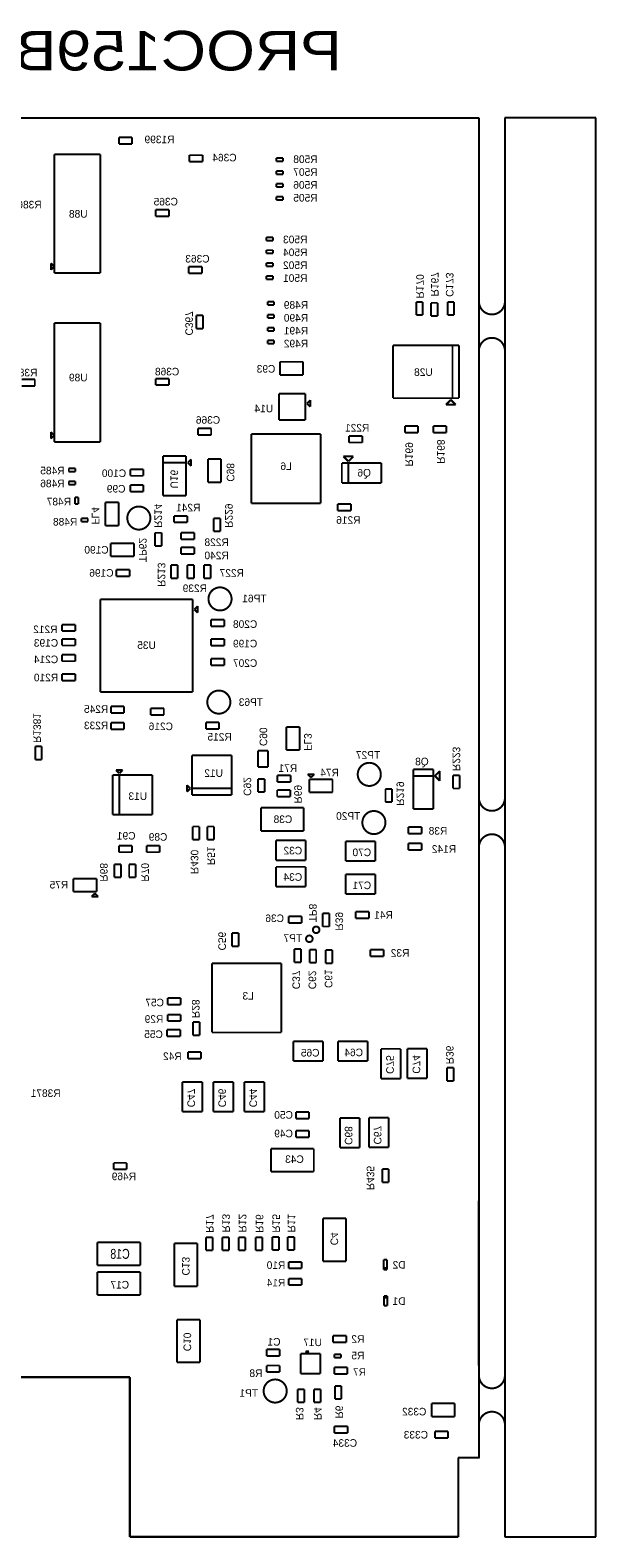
# Model space of a CAD drawing. Extents: x -12 to 112, y -6 to 110.
# Tile 4 of 4: x 68 to 112, y -6 to 110. Entities that reach past the tile are written whole.
import ezdxf
from ezdxf.enums import TextEntityAlignment as Align

# ---------------------------------------------------------------- set-up
doc = ezdxf.new("R2010")
doc.units = 0
for name, color, linetype in [('BG_OUTLINE', 1, 'CONTINUOUS'), ('PG_ASSEMBLY_BOTTOM', 4, 'CONTINUOUS'), ('RD_ASSEMBLY_BOTTOM', 5, 'CONTINUOUS')]:
    doc.layers.add(name, color=color, linetype=linetype)

msp = doc.modelspace()

# ---------------------------------------------------------------- linework, layer by layer
at = {"layer": 'BG_OUTLINE'}
for points in [[(-2.933192, 103.124), (102.826807, 103.124)], [(102.826807, 103.124), (102.826807, 0.00254)], [(104.826803, 103.124), (104.826803, -6.083305)], [(111.826789, 103.124), (104.826803, 103.124)], [(111.826789, -6.083305), (111.826789, 103.124)], [(75.953874, 6.1976), (59.436, 6.1976)], [(75.953874, -6.083305), (75.953874, 6.1976)], [(102.826807, 0.00254), (101.233986, 0.00254)], [(101.233986, 0.00254), (101.233986, -6.083305)], [(101.233986, -6.083305), (75.953874, -6.083305)], [(104.826803, -6.083305), (111.826789, -6.083305)]]:
    msp.add_lwpolyline(points, dxfattribs=at)
at = {"layer": 'BG_OUTLINE', "const_width": 0.1524}
for points in [[(102.826807, 89.001595), (102.826807, 90.541597)], [(104.826803, 90.541597), (104.826803, 89.001595)], [(102.826807, 85.201603), (102.826807, 83.661601)], [(104.826803, 83.661601), (104.826803, 85.201603)], [(102.826807, 50.796193), (102.826807, 52.336195)], [(104.826803, 52.336195), (104.826803, 50.796193)], [(102.826807, 46.9962), (102.826807, 45.456198)], [(104.826803, 45.456198), (104.826803, 46.9962)], [(102.796035, 7.097352), (102.796035, 19.797352)], [(102.826807, 6.347739), (102.826807, 7.887741)], [(104.826803, 7.887741), (104.826803, 6.347739)], [(59.436, 6.1976), (75.953874, 6.1976)], [(75.953874, 6.1976), (75.953874, -6.083305)], [(102.826807, 2.547747), (102.826807, 1.007745)], [(104.826803, 1.007745), (104.826803, 2.547747)], [(101.233986, -6.083305), (101.233986, 0.00254)], [(101.233986, 0.00254), (102.8954, 0.00254)], [(75.953874, -6.083305), (101.233986, -6.083305)]]:
    msp.add_lwpolyline(points, dxfattribs=at)
for points in [[(103.826805, 88.001597, -0.414214), (102.826807, 89.001595)], [(104.826803, 89.001595, -0.414214), (103.826805, 88.001597)], [(103.826805, 86.201601, 0.414214), (102.826807, 85.201603)], [(104.826803, 85.201603, 0.414214), (103.826805, 86.201601)], [(103.826805, 49.796195, -0.414214), (102.826807, 50.796193)], [(104.826803, 50.796193, -0.414214), (103.826805, 49.796195)], [(103.826805, 47.996198, 0.414214), (102.826807, 46.9962)], [(104.826803, 46.9962, 0.414214), (103.826805, 47.996198)], [(103.826805, 5.347741, -0.414214), (102.826807, 6.347739)], [(104.826803, 6.347739, -0.414214), (103.826805, 5.347741)], [(103.826805, 3.547745, 0.414214), (102.826807, 2.547747)], [(104.826803, 2.547747, 0.414214), (103.826805, 3.547745)]]:
    msp.add_lwpolyline(points, format="xyb", dxfattribs=at)
at = {"layer": 'PG_ASSEMBLY_BOTTOM', "const_width": 0.1524}
for points in [[(75.114404, 101.123242), (75.114404, 101.631242)], [(75.114404, 101.631242), (76.130404, 101.631242)], [(76.130404, 101.123242), (75.114404, 101.123242)], [(76.130404, 101.631242), (76.130404, 101.123242)], [(70.1294, 100.32492), (73.6854, 100.32492)], [(70.1294, 91.18092), (70.1294, 100.32492)], [(73.6854, 100.32492), (73.6854, 91.18092)], [(80.538099, 99.754461), (80.538099, 100.262461)], [(80.538099, 100.262461), (81.554099, 100.262461)], [(81.554099, 99.754461), (80.538099, 99.754461)], [(81.554099, 100.262461), (81.554099, 99.754461)], [(87.229401, 100.041456), (87.737401, 100.041456)], [(87.229401, 99.787456), (87.229401, 100.041456)], [(87.737401, 99.787456), (87.229401, 99.787456)], [(87.737401, 100.041456), (87.737401, 99.787456)], [(87.229401, 99.050856), (87.737401, 99.050856)], [(87.229401, 98.796856), (87.229401, 99.050856)], [(87.737401, 98.796856), (87.229401, 98.796856)], [(87.737401, 99.050856), (87.737401, 98.796856)], [(87.229401, 98.060256), (87.737401, 98.060256)], [(87.229401, 97.806256), (87.229401, 98.060256)], [(87.737401, 97.806256), (87.229401, 97.806256)], [(87.737401, 98.060256), (87.737401, 97.806256)], [(87.229401, 97.069656), (87.737401, 97.069656)], [(87.229401, 96.815656), (87.229401, 97.069656)], [(87.737401, 96.815656), (87.229401, 96.815656)], [(87.737401, 97.069656), (87.737401, 96.815656)], [(77.949102, 96.05772), (78.965102, 96.05772)], [(77.949102, 95.54972), (77.949102, 96.05772)], [(78.965102, 95.54972), (77.949102, 95.54972)], [(78.965102, 96.05772), (78.965102, 95.54972)], [(86.467401, 93.940884), (86.975401, 93.940884)], [(86.467401, 93.686884), (86.467401, 93.940884)], [(86.975401, 93.940884), (86.975401, 93.686884)], [(86.975401, 93.686884), (86.467401, 93.686884)], [(86.467401, 92.950284), (86.975401, 92.950284)], [(86.467401, 92.696284), (86.467401, 92.950284)], [(86.975401, 92.950284), (86.975401, 92.696284)], [(69.8754, 91.43492), (69.8754, 91.94292)], [(69.8754, 91.94292), (70.1294, 91.68892)], [(70.1294, 91.68892), (69.8754, 91.43492)], [(80.487299, 91.172259), (80.487299, 91.680259)], [(80.487299, 91.680259), (81.503299, 91.680259)], [(81.503299, 91.680259), (81.503299, 91.172259)], [(86.975401, 92.696284), (86.467401, 92.696284)], [(86.467401, 91.959684), (86.975401, 91.959684)], [(86.467401, 91.705684), (86.467401, 91.959684)], [(86.975401, 91.705684), (86.467401, 91.705684)], [(86.975401, 91.959684), (86.975401, 91.705684)], [(73.6854, 91.18092), (70.1294, 91.18092)], [(81.503299, 91.172259), (80.487299, 91.172259)], [(86.467401, 90.969084), (86.975401, 90.969084)], [(86.467401, 90.715084), (86.467401, 90.969084)], [(86.975401, 90.715084), (86.467401, 90.715084)], [(86.975401, 90.969084), (86.975401, 90.715084)], [(86.551303, 88.975438), (87.059303, 88.975438)], [(86.551303, 88.721438), (86.551303, 88.975438)], [(87.059303, 88.721438), (86.551303, 88.721438)], [(87.059303, 88.975438), (87.059303, 88.721438)], [(97.996936, 87.950002), (97.996936, 88.966002)], [(97.996936, 88.966002), (98.504936, 88.966002)], [(98.504936, 88.966002), (98.504936, 87.950002)], [(99.139936, 87.880002), (99.139936, 88.896002)], [(99.139936, 88.896002), (99.647936, 88.896002)], [(99.647936, 88.896002), (99.647936, 87.880002)], [(100.409934, 87.950002), (100.409934, 88.966002)], [(100.409934, 88.966002), (100.917934, 88.966002)], [(100.917934, 88.966002), (100.917934, 87.950002)], [(70.1294, 87.335538), (73.6854, 87.335538)], [(70.1294, 78.191538), (70.1294, 87.335538)], [(73.6854, 87.335538), (73.6854, 78.191538)], [(81.065827, 86.908165), (81.065827, 87.924165)], [(81.065827, 87.924165), (81.573827, 87.924165)], [(81.573827, 87.924165), (81.573827, 86.908165)], [(86.551303, 87.984838), (87.059303, 87.984838)], [(86.551303, 87.730838), (86.551303, 87.984838)], [(87.059303, 87.730838), (86.551303, 87.730838)], [(86.551303, 86.994238), (87.059303, 86.994238)], [(86.551303, 86.740238), (86.551303, 86.994238)], [(87.059303, 87.984838), (87.059303, 87.730838)], [(87.059303, 86.994238), (87.059303, 86.740238)], [(98.504936, 87.950002), (97.996936, 87.950002)], [(99.647936, 87.880002), (99.139936, 87.880002)], [(100.917934, 87.950002), (100.409934, 87.950002)], [(81.573827, 86.908165), (81.065827, 86.908165)], [(87.059303, 86.740238), (86.551303, 86.740238)], [(86.551303, 86.003638), (87.059303, 86.003638)], [(86.551303, 85.749638), (86.551303, 86.003638)], [(87.059303, 86.003638), (87.059303, 85.749638)], [(87.059303, 85.749638), (86.551303, 85.749638)], [(96.218939, 81.559121), (96.218939, 85.623121)], [(96.218939, 85.623121), (101.298939, 85.623121)], [(100.790939, 81.559121), (100.790939, 85.623121)], [(100.790939, 85.623121), (100.790939, 81.559121)], [(101.298939, 85.623121), (101.298939, 81.559121)], [(87.506066, 84.355529), (89.284066, 84.355529)], [(87.506066, 83.339529), (87.506066, 84.355529)], [(89.284066, 84.355529), (89.284066, 83.339529)], [(67.624444, 83.010299), (68.640444, 83.010299)], [(68.640444, 82.502299), (67.624444, 82.502299)], [(68.640444, 83.010299), (68.640444, 82.502299)], [(77.949102, 83.068338), (78.965102, 83.068338)], [(77.949102, 82.560338), (77.949102, 83.068338)], [(78.965102, 82.560338), (77.949102, 82.560338)], [(78.965102, 83.068338), (78.965102, 82.560338)], [(89.284066, 83.339529), (87.506066, 83.339529)], [(87.429066, 79.881092), (87.429066, 81.913092)], [(87.429066, 81.913092), (89.461066, 81.913092)], [(89.461066, 81.913092), (89.461066, 79.881092)], [(89.588066, 81.151092), (89.842066, 81.405092)], [(89.842066, 81.405092), (89.842066, 80.897092)], [(100.790939, 81.559121), (96.218939, 81.559121)], [(100.282939, 81.051121), (100.663939, 81.432121)], [(100.663939, 81.432121), (101.044939, 81.051121)], [(101.298939, 81.559121), (100.790939, 81.559121)], [(89.842066, 80.897092), (89.588066, 81.151092)], [(101.044939, 81.051121), (100.282939, 81.051121)], [(69.8754, 78.445538), (69.8754, 78.953538)], [(69.8754, 78.953538), (70.1294, 78.699538)], [(81.198499, 78.723388), (81.198499, 79.231388)], [(81.198499, 79.231388), (82.214499, 79.231388)], [(82.214499, 79.231388), (82.214499, 78.723388)], [(89.461066, 79.881092), (87.429066, 79.881092)], [(97.12594, 79.422064), (98.14194, 79.422064)], [(97.12594, 78.914064), (97.12594, 79.422064)], [(98.14194, 78.914064), (97.12594, 78.914064)], [(98.14194, 79.422064), (98.14194, 78.914064)], [(99.305935, 78.914064), (99.305935, 79.422064)], [(99.305935, 79.422064), (100.321936, 79.422064)], [(100.321936, 78.914064), (99.305935, 78.914064)], [(100.321936, 79.422064), (100.321936, 78.914064)], [(70.1294, 78.699538), (69.8754, 78.445538)], [(73.6854, 78.191538), (70.1294, 78.191538)], [(82.214499, 78.723388), (81.198499, 78.723388)], [(85.30844, 78.79842), (90.64244, 78.79842)], [(85.30844, 73.46442), (85.30844, 78.79842)], [(90.64244, 78.79842), (90.64244, 73.46442)], [(92.828709, 78.14609), (92.828709, 78.65409)], [(92.828709, 78.65409), (93.844709, 78.65409)], [(93.844709, 78.14609), (92.828709, 78.14609)], [(93.844709, 78.65409), (93.844709, 78.14609)], [(80.286504, 77.100359), (78.508504, 77.100359)], [(78.508504, 77.100359), (78.508504, 74.052359)], [(78.508504, 76.592359), (80.286504, 76.592359)], [(80.286504, 76.592359), (78.508504, 76.592359)], [(80.286504, 76.592359), (80.286504, 77.100359)], [(80.286504, 74.052359), (80.286504, 76.592359)], [(80.667504, 76.846359), (80.413504, 76.592359)], [(80.413504, 76.592359), (80.667504, 76.338359)], [(80.667504, 76.338359), (80.667504, 76.846359)], [(81.958277, 75.091359), (81.958277, 76.869359)], [(81.958277, 76.869359), (82.974277, 76.869359)], [(82.974277, 76.869359), (82.974277, 75.091359)], [(92.272709, 75.039215), (92.272709, 76.563215)], [(92.272709, 76.563215), (95.320709, 76.563215)], [(92.780709, 76.690215), (92.399709, 77.071215)], [(92.399709, 77.071215), (93.161709, 77.071215)], [(93.161709, 77.071215), (92.780709, 76.690215)], [(92.780709, 75.039215), (92.780709, 76.563215)], [(92.780709, 76.563215), (92.780709, 75.039215)], [(95.320709, 76.563215), (95.320709, 75.039215)], [(71.257213, 75.895962), (71.257213, 76.149962)], [(71.257213, 76.149962), (71.765213, 76.149962)], [(71.765213, 75.895962), (71.257213, 75.895962)], [(71.765213, 76.149962), (71.765213, 75.895962)], [(75.98078, 75.581505), (75.98078, 76.089505)], [(75.98078, 76.089505), (76.99678, 76.089505)], [(76.99678, 75.581505), (75.98078, 75.581505)], [(76.99678, 76.089505), (76.99678, 75.581505)], [(71.257213, 74.905362), (71.257213, 75.159362)], [(71.257213, 75.159362), (71.765213, 75.159362)], [(71.765213, 74.905362), (71.257213, 74.905362)], [(71.765213, 75.159362), (71.765213, 74.905362)], [(75.98078, 74.372465), (75.98078, 74.880465)], [(75.98078, 74.880465), (76.99678, 74.880465)], [(76.99678, 74.372465), (75.98078, 74.372465)], [(76.99678, 74.880465), (76.99678, 74.372465)], [(82.974277, 75.091359), (81.958277, 75.091359)], [(92.780709, 75.039215), (92.272709, 75.039215)], [(95.320709, 75.039215), (92.780709, 75.039215)], [(71.726151, 73.420933), (71.726151, 73.928933)], [(71.726151, 73.928933), (71.980151, 73.928933)], [(71.980151, 73.420933), (71.726151, 73.420933)], [(71.980151, 73.928933), (71.980151, 73.420933)], [(74.066507, 71.755), (74.066507, 73.533)], [(74.066507, 73.533), (75.082507, 73.533)], [(75.082507, 73.533), (75.082507, 71.755)], [(78.508504, 74.052359), (80.286504, 74.052359)], [(90.64244, 73.46442), (85.30844, 73.46442)], [(91.956537, 72.898), (91.956537, 73.406)], [(91.956537, 73.406), (92.972537, 73.406)], [(92.972537, 73.406), (92.972537, 72.898)], [(72.212253, 72.311006), (72.720253, 72.311006)], [(72.212253, 72.057006), (72.212253, 72.311006)], [(72.720253, 72.057006), (72.212253, 72.057006)], [(72.720253, 72.311006), (72.720253, 72.057006)], [(79.356999, 72.498809), (80.372999, 72.498809)], [(79.356999, 71.990809), (79.356999, 72.498809)], [(80.372999, 71.990809), (79.356999, 71.990809)], [(80.372999, 72.498809), (80.372999, 71.990809)], [(82.40268, 71.297168), (82.40268, 72.313168)], [(82.40268, 72.313168), (82.91068, 72.313168)], [(82.91068, 72.313168), (82.91068, 71.297168)], [(92.972537, 72.898), (91.956537, 72.898)], [(75.082507, 71.755), (74.066507, 71.755)], [(77.883609, 70.177757), (77.883609, 71.193757)], [(77.883609, 71.193757), (78.391609, 71.193757)], [(78.391609, 71.193757), (78.391609, 70.177757)], [(79.901001, 70.7009), (79.901001, 71.2089)], [(79.901001, 71.2089), (80.917001, 71.2089)], [(80.917001, 71.2089), (80.917001, 70.7009)], [(82.91068, 71.297168), (82.40268, 71.297168)], [(74.485505, 70.396608), (76.263505, 70.396608)], [(74.485505, 69.380608), (74.485505, 70.396608)], [(76.263505, 70.396608), (76.263505, 69.380608)], [(78.391609, 70.177757), (77.883609, 70.177757)], [(80.917001, 70.7009), (79.901001, 70.7009)], [(79.901001, 70.072255), (80.917001, 70.072255)], [(79.901001, 69.564255), (79.901001, 70.072255)], [(80.917001, 69.564255), (79.901001, 69.564255)], [(80.917001, 70.072255), (80.917001, 69.564255)], [(76.263505, 69.380608), (74.485505, 69.380608)], [(79.121, 67.691), (79.121, 68.707)], [(79.121, 68.707), (79.629, 68.707)], [(79.629, 68.707), (79.629, 67.691)], [(80.391, 67.691), (80.391, 68.707)], [(80.391, 68.707), (80.899, 68.707)], [(80.899, 68.707), (80.899, 67.691)], [(81.661, 67.691), (81.661, 68.707)], [(81.661, 68.707), (82.169, 68.707)], [(82.169, 68.707), (82.169, 67.691)], [(74.917808, 68.364095), (75.933808, 68.364095)], [(74.917808, 67.856095), (74.917808, 68.364095)], [(75.933808, 67.856095), (74.917808, 67.856095)], [(75.933808, 68.364095), (75.933808, 67.856095)], [(79.629, 67.691), (79.121, 67.691)], [(80.899, 67.691), (80.391, 67.691)], [(82.169, 67.691), (81.661, 67.691)], [(73.6854, 58.9534), (73.6854, 66.0654)], [(73.6854, 66.0654), (80.7974, 66.0654)], [(80.7974, 66.0654), (80.7974, 58.9534)], [(80.9244, 65.3034), (81.1784, 65.5574)], [(81.1784, 65.0494), (80.9244, 65.3034)], [(81.1784, 65.5574), (81.1784, 65.0494)], [(70.739, 64.135), (71.755, 64.135)], [(70.739, 63.627), (70.739, 64.135)], [(71.755, 64.135), (71.755, 63.627)], [(82.206592, 64.513414), (83.222592, 64.513414)], [(82.206592, 64.005414), (82.206592, 64.513414)], [(83.222592, 64.005414), (82.206592, 64.005414)], [(83.222592, 64.513414), (83.222592, 64.005414)], [(71.755, 63.627), (70.739, 63.627)], [(70.739, 62.522105), (70.739, 63.030105)], [(70.739, 63.030105), (71.755, 63.030105)], [(71.755, 63.030105), (71.755, 62.522105)], [(82.206592, 63.013417), (83.222592, 63.013417)], [(82.206592, 62.505417), (82.206592, 63.013417)], [(83.222592, 63.013417), (83.222592, 62.505417)], [(71.755, 62.522105), (70.739, 62.522105)], [(70.739, 61.3156), (70.739, 61.8236)], [(70.739, 61.8236), (71.755, 61.8236)], [(71.755, 61.8236), (71.755, 61.3156)], [(83.222592, 62.505417), (82.206592, 62.505417)], [(82.206592, 61.51342), (83.222592, 61.51342)], [(82.206592, 61.00542), (82.206592, 61.51342)], [(83.222592, 61.51342), (83.222592, 61.00542)], [(71.755, 61.3156), (70.739, 61.3156)], [(70.739, 60.325), (71.755, 60.325)], [(70.739, 59.817), (70.739, 60.325)], [(71.755, 60.325), (71.755, 59.817)], [(83.222592, 61.00542), (82.206592, 61.00542)], [(71.755, 59.817), (70.739, 59.817)], [(80.7974, 58.9534), (73.6854, 58.9534)], [(74.493404, 57.334803), (74.493404, 57.842803)], [(74.493404, 57.842803), (75.509404, 57.842803)], [(75.509404, 57.334803), (74.493404, 57.334803)], [(75.509404, 57.842803), (75.509404, 57.334803)], [(77.554966, 57.689755), (78.570966, 57.689755)], [(77.554966, 57.181755), (77.554966, 57.689755)], [(78.570966, 57.181755), (77.554966, 57.181755)], [(78.570966, 57.689755), (78.570966, 57.181755)], [(74.493404, 56.080596), (74.493404, 56.588597)], [(74.493404, 56.588597), (75.509404, 56.588597)], [(75.509404, 56.080596), (74.493404, 56.080596)], [(75.509404, 56.588597), (75.509404, 56.080596)], [(81.806001, 56.101391), (81.806001, 56.609391)], [(81.806001, 56.609391), (82.822001, 56.609391)], [(82.822001, 56.101391), (81.806001, 56.101391)], [(82.822001, 56.609391), (82.822001, 56.101391)], [(88.003791, 54.476696), (88.003791, 56.254696)], [(88.003791, 56.254696), (89.019791, 56.254696)], [(89.019791, 56.254696), (89.019791, 54.476696)], [(68.6689, 53.746621), (68.6689, 54.762621)], [(68.6689, 54.762621), (69.1769, 54.762621)], [(69.1769, 54.762621), (69.1769, 53.746621)], [(89.019791, 54.476696), (88.003791, 54.476696)], [(69.1769, 53.746621), (68.6689, 53.746621)], [(80.734019, 51.522686), (80.734019, 54.062686)], [(80.734019, 54.062686), (83.782019, 54.062686)], [(83.782019, 54.062686), (83.782019, 51.014686)], [(85.8266, 53.1622), (85.8266, 54.4322)], [(85.8266, 54.4322), (86.5886, 54.4322)], [(86.5886, 54.4322), (86.5886, 53.1622)], [(74.636686, 49.511389), (74.636686, 52.559389)], [(74.636686, 52.559389), (75.144686, 52.559389)], [(74.890686, 52.940389), (75.398686, 52.940389)], [(75.144686, 52.686389), (74.890686, 52.940389)], [(75.398686, 52.940389), (75.144686, 52.686389)], [(75.144686, 49.511389), (75.144686, 52.559389)], [(75.144686, 52.559389), (77.684686, 52.559389)], [(75.144686, 52.559389), (75.144686, 49.511389)], [(77.684686, 52.559389), (77.684686, 49.511389)], [(85.819391, 51.237396), (85.819391, 52.253396)], [(85.819391, 52.253396), (86.327391, 52.253396)], [(86.5886, 53.1622), (85.8266, 53.1622)], [(86.327391, 52.253396), (86.327391, 51.237396)], [(87.315992, 52.533555), (88.331992, 52.533555)], [(87.315992, 52.025555), (87.315992, 52.533555)], [(88.331992, 52.533555), (88.331992, 52.025555)], [(89.649826, 52.613603), (90.157826, 52.613603)], [(89.903826, 52.359603), (89.649826, 52.613603)], [(89.776826, 52.232603), (89.776826, 51.216603)], [(91.554826, 52.232603), (89.776826, 52.232603)], [(90.157826, 52.613603), (89.903826, 52.359603)], [(91.554826, 51.216603), (91.554826, 52.232603)], [(97.783566, 52.486469), (97.783566, 52.994469)], [(97.783566, 52.994469), (99.307566, 52.994469)], [(97.783566, 49.946469), (97.783566, 52.486469)], [(97.783566, 52.486469), (99.307566, 52.486469)], [(99.307566, 52.486469), (97.783566, 52.486469)], [(99.307566, 52.994469), (99.307566, 49.946469)], [(99.434569, 52.486469), (99.815569, 52.867469)], [(99.815569, 52.105469), (99.434569, 52.486469)], [(99.815569, 52.867469), (99.815569, 52.105469)], [(100.835356, 51.515777), (100.835356, 52.531777)], [(100.835356, 52.531777), (101.343356, 52.531777)], [(101.343356, 52.531777), (101.343356, 51.515777)], [(80.353019, 51.268686), (80.353019, 51.776686)], [(80.353019, 51.776686), (80.607019, 51.522686)], [(80.607019, 51.522686), (80.353019, 51.268686)], [(83.782019, 51.522686), (80.734019, 51.522686)], [(80.734019, 51.014686), (80.734019, 51.522686)], [(80.734019, 51.522686), (83.782019, 51.522686)], [(83.782019, 51.014686), (80.734019, 51.014686)], [(86.327391, 51.237396), (85.819391, 51.237396)], [(87.294789, 51.390555), (88.310789, 51.390555)], [(87.294789, 50.882555), (87.294789, 51.390555)], [(88.331992, 52.025555), (87.315992, 52.025555)], [(88.310789, 51.390555), (88.310789, 50.882555)], [(89.776826, 51.216603), (91.554826, 51.216603)], [(95.633642, 50.465223), (95.633642, 51.481223)], [(95.633642, 51.481223), (96.141644, 51.48122)], [(96.141644, 51.48122), (96.141644, 50.465225)], [(101.343356, 51.515777), (100.835356, 51.515777)], [(86.042942, 48.253645), (86.042942, 50.031645)], [(86.042942, 50.031645), (89.344942, 50.031645)], [(88.310789, 50.882555), (87.294789, 50.882555)], [(89.344942, 50.031645), (89.344942, 48.253645)], [(96.141644, 50.465225), (95.633642, 50.465223)], [(99.307566, 49.946469), (97.783566, 49.946469)], [(77.684686, 49.511389), (74.636686, 49.511389)], [(80.79994, 47.5742), (80.79994, 48.5902)], [(80.79994, 48.5902), (81.30794, 48.5902)], [(81.30794, 47.5742), (80.79994, 47.5742)], [(81.30794, 48.5902), (81.30794, 47.5742)], [(81.92008, 47.5742), (81.92008, 48.5902)], [(81.92008, 48.5902), (82.42808, 48.5902)], [(82.42808, 47.5742), (81.92008, 47.5742)], [(82.42808, 48.5902), (82.42808, 47.5742)], [(89.344942, 48.253645), (86.042942, 48.253645)], [(87.197687, 45.993055), (87.197687, 47.517055)], [(87.197687, 47.517055), (89.483687, 47.517055)], [(89.483687, 47.517055), (89.483687, 45.993055)], [(97.398802, 48.049175), (97.398802, 48.557175)], [(97.398802, 48.557175), (98.414802, 48.557175)], [(98.414802, 48.049175), (97.398802, 48.049175)], [(98.414802, 48.557175), (98.414802, 48.049175)], [(75.113396, 47.123355), (76.129396, 47.123355)], [(75.113396, 46.615355), (75.113396, 47.123355)], [(76.129396, 46.615355), (75.113396, 46.615355)], [(76.129396, 47.123355), (76.129396, 46.615355)], [(77.244197, 46.615355), (77.244197, 47.123355)], [(77.244197, 47.123355), (78.260197, 47.123355)], [(78.260197, 46.615355), (77.244197, 46.615355)], [(78.260197, 47.123355), (78.260197, 46.615355)], [(92.572296, 45.928691), (92.572296, 47.452691)], [(92.572296, 47.452691), (94.858296, 47.452691)], [(94.858296, 47.452691), (94.858296, 45.928691)], [(97.398802, 46.779175), (97.398802, 47.287175)], [(97.398802, 47.287175), (98.414802, 47.287175)], [(98.414802, 46.779175), (97.398802, 46.779175)], [(98.414802, 47.287175), (98.414802, 46.779175)], [(74.758555, 44.668813), (74.758555, 45.684813)], [(74.758555, 45.684813), (75.266555, 45.684813)], [(75.266555, 45.684813), (75.266555, 44.668813)], [(75.901555, 44.668813), (75.901555, 45.684813)], [(75.901555, 45.684813), (76.409555, 45.684813)], [(76.409555, 45.684813), (76.409555, 44.668813)], [(89.483687, 45.993055), (87.197687, 45.993055)], [(87.197687, 43.961909), (87.197687, 45.485909)], [(87.197687, 45.485909), (89.483687, 45.485909)], [(89.483687, 45.485909), (89.483687, 43.961909)], [(94.858296, 45.928691), (92.572296, 45.928691)], [(73.39269, 44.58462), (71.61469, 44.58462)], [(71.61469, 44.58462), (71.61469, 43.56862)], [(73.39269, 43.56862), (73.39269, 44.58462)], [(75.266555, 44.668813), (74.758555, 44.668813)], [(76.409555, 44.668813), (75.901555, 44.668813)], [(92.572296, 43.388691), (92.572296, 44.912691)], [(92.572296, 44.912691), (94.858296, 44.912691)], [(94.858296, 44.912691), (94.858296, 43.388691)], [(71.61469, 43.56862), (73.39269, 43.56862)], [(73.01169, 43.18762), (73.26569, 43.44162)], [(73.51969, 43.18762), (73.01169, 43.18762)], [(73.26569, 43.44162), (73.51969, 43.18762)], [(89.483687, 43.961909), (87.197687, 43.961909)], [(94.858296, 43.388691), (92.572296, 43.388691)], [(90.805, 40.894), (90.805, 41.91)], [(90.805, 41.91), (91.313, 41.91)], [(91.313, 41.91), (91.313, 40.894)], [(93.345, 41.529), (93.345, 42.037)], [(93.345, 42.037), (94.361, 42.037)], [(94.361, 42.037), (94.361, 41.529)], [(88.168183, 41.167045), (88.168183, 41.675045)], [(88.168183, 41.675045), (89.184183, 41.675045)], [(89.184183, 41.167045), (88.168183, 41.167045)], [(89.184183, 41.675045), (89.184183, 41.167045)], [(91.313, 40.894), (90.805, 40.894)], [(94.361, 41.529), (93.345, 41.529)], [(83.82, 39.37), (83.82, 40.386)], [(83.82, 40.386), (84.328, 40.386)], [(84.328, 40.386), (84.328, 39.37)], [(84.328, 39.37), (83.82, 39.37)], [(88.626955, 38.140785), (88.626955, 39.156785)], [(88.626955, 39.156785), (89.134955, 39.156785)], [(89.134955, 39.156785), (89.134955, 38.140785)], [(89.789, 38.1), (89.789, 39.116)], [(89.789, 39.116), (90.297, 39.116)], [(90.297, 39.116), (90.297, 38.1)], [(91.036323, 38.064402), (91.036323, 39.080402)], [(91.036323, 39.080402), (91.544323, 39.080402)], [(91.544323, 39.080402), (91.544323, 38.064402)], [(94.477802, 38.600375), (94.477802, 39.108375)], [(94.477802, 39.108375), (95.493802, 39.108375)], [(95.493802, 38.600375), (94.477802, 38.600375)], [(95.493802, 39.108375), (95.493802, 38.600375)], [(82.280577, 32.736196), (82.280577, 38.070196)], [(82.280577, 38.070196), (87.614577, 38.070196)], [(87.614577, 38.070196), (87.614577, 32.736196)], [(89.134955, 38.140785), (88.626955, 38.140785)], [(90.297, 38.1), (89.789, 38.1)], [(91.544323, 38.064402), (91.036323, 38.064402)], [(78.85938, 35.38728), (79.87538, 35.38728)], [(78.85938, 34.87928), (78.85938, 35.38728)], [(79.87538, 34.87928), (78.85938, 34.87928)], [(79.87538, 35.38728), (79.87538, 34.87928)], [(78.85938, 33.60928), (78.85938, 34.11728)], [(78.85938, 34.11728), (79.87538, 34.11728)], [(79.87538, 33.60928), (78.85938, 33.60928)], [(79.87538, 34.11728), (79.87538, 33.60928)], [(78.823782, 32.438157), (78.823782, 32.946157)], [(78.823782, 32.946157), (79.839782, 32.946157)], [(79.839782, 32.438157), (78.823782, 32.438157)], [(79.839782, 32.946157), (79.839782, 32.438157)], [(80.815175, 32.522198), (80.815175, 33.538198)], [(80.815175, 33.538198), (81.323175, 33.538198)], [(81.323175, 32.522198), (80.815175, 32.522198)], [(81.323175, 33.538198), (81.323175, 32.522198)], [(87.614577, 32.736196), (82.280577, 32.736196)], [(88.543303, 30.537145), (88.543303, 32.061145)], [(88.543303, 32.061145), (90.829303, 32.061145)], [(90.829303, 32.061145), (90.829303, 30.537145)], [(91.965511, 32.061145), (94.251511, 32.061145)], [(91.965511, 30.537145), (91.965511, 32.061145)], [(94.251511, 32.061145), (94.251511, 30.537145)], [(95.280891, 29.192256), (95.280891, 31.478256)], [(95.280891, 31.478256), (96.804891, 31.478256)], [(96.804891, 31.478256), (96.804891, 29.192256)], [(97.312891, 29.211138), (97.312891, 31.497138)], [(97.312891, 31.497138), (98.836891, 31.497138)], [(98.836891, 31.497138), (98.836891, 29.211138)], [(80.42656, 30.72384), (80.42656, 31.23184)], [(80.42656, 31.23184), (81.44256, 31.23184)], [(81.44256, 30.72384), (80.42656, 30.72384)], [(81.44256, 31.23184), (81.44256, 30.72384)], [(90.829303, 30.537145), (88.543303, 30.537145)], [(94.251511, 30.537145), (91.965511, 30.537145)], [(80.001105, 26.650828), (80.001105, 28.936828)], [(80.001105, 28.936828), (81.525105, 28.936828)], [(81.525105, 28.936828), (81.525105, 26.650828)], [(82.388705, 26.650828), (82.388705, 28.936828)], [(82.388705, 28.936828), (83.912705, 28.936828)], [(83.912705, 28.936828), (83.912705, 26.650828)], [(84.776305, 26.650828), (84.776305, 28.936828)], [(84.776305, 28.936828), (86.300305, 28.936828)], [(86.300305, 28.936828), (86.300305, 26.650828)], [(96.804891, 29.192256), (95.280891, 29.192256)], [(98.836891, 29.211138), (97.312891, 29.211138)], [(100.37826, 29.0068), (100.37826, 30.0228)], [(100.37826, 30.0228), (100.88626, 30.0228)], [(100.88626, 29.0068), (100.37826, 29.0068)], [(100.88626, 30.0228), (100.88626, 29.0068)], [(81.525105, 26.650828), (80.001105, 26.650828)], [(83.912705, 26.650828), (82.388705, 26.650828)], [(86.300305, 26.650828), (84.776305, 26.650828)], [(88.733754, 26.611991), (89.749754, 26.611991)], [(88.733754, 26.103991), (88.733754, 26.611991)], [(89.749754, 26.103991), (88.733754, 26.103991)], [(89.749754, 26.611991), (89.749754, 26.103991)], [(92.120309, 23.861893), (92.120309, 26.147893)], [(92.120309, 26.147893), (93.644309, 26.147893)], [(93.644309, 26.147893), (93.644309, 23.861893)], [(94.354655, 23.89249), (94.354655, 26.17849)], [(94.354655, 26.17849), (95.878655, 26.17849)], [(95.878655, 26.17849), (95.878655, 23.89249)], [(88.733754, 25.177755), (89.749754, 25.177755)], [(88.733754, 24.669755), (88.733754, 25.177755)], [(89.749754, 24.669755), (88.733754, 24.669755)], [(89.749754, 25.177755), (89.749754, 24.669755)], [(86.814436, 23.806155), (90.116436, 23.806155)], [(86.814436, 22.028155), (86.814436, 23.806155)], [(90.116436, 23.806155), (90.116436, 22.028155)], [(93.644309, 23.861893), (92.120309, 23.861893)], [(95.878655, 23.89249), (94.354655, 23.89249)], [(74.7014, 22.703612), (75.7174, 22.703612)], [(74.7014, 22.195612), (74.7014, 22.703612)], [(75.7174, 22.195612), (74.7014, 22.195612)], [(75.7174, 22.703612), (75.7174, 22.195612)], [(90.116436, 22.028155), (86.814436, 22.028155)], [(95.380302, 21.204969), (95.380302, 22.220969)], [(95.380302, 22.220969), (95.888302, 22.220969)], [(95.888302, 22.220969), (95.888302, 21.204969)], [(95.888302, 21.204969), (95.380302, 21.204969)], [(90.823191, 15.123099), (90.823191, 18.425099)], [(90.823191, 18.425099), (92.601191, 18.425099)], [(92.601191, 18.425099), (92.601191, 15.123099)], [(73.4568, 16.5862), (76.7588, 16.5862)], [(73.4568, 14.8082), (73.4568, 16.5862)], [(76.7588, 16.5862), (76.7588, 14.8082)], [(79.375, 13.208), (79.375, 16.51)], [(79.375, 16.51), (81.153, 16.51)], [(81.153, 16.51), (81.153, 13.208)], [(81.8134, 15.964759), (81.8134, 16.980759)], [(81.8134, 16.980759), (82.3214, 16.980759)], [(82.3214, 16.980759), (82.3214, 15.964759)], [(83.072417, 15.964759), (83.072417, 16.980759)], [(83.072417, 16.980759), (83.580417, 16.980759)], [(83.580417, 16.980759), (83.580417, 15.964759)], [(84.342417, 15.964759), (84.342417, 16.980759)], [(84.342417, 16.980759), (84.850417, 16.980759)], [(84.850417, 16.980759), (84.850417, 15.964759)], [(85.6488, 15.964759), (85.6488, 16.980759)], [(85.6488, 16.980759), (86.1568, 16.980759)], [(86.1568, 16.980759), (86.1568, 15.964759)], [(86.926009, 15.983379), (86.926009, 16.999379)], [(86.926009, 16.999379), (87.434009, 16.999379)], [(87.434009, 16.999379), (87.434009, 15.983379)], [(88.105391, 15.983379), (88.105391, 16.999379)], [(88.105391, 16.999379), (88.613391, 16.999379)], [(88.613391, 16.999379), (88.613391, 15.983379)], [(82.3214, 15.964759), (81.8134, 15.964759)], [(83.580417, 15.964759), (83.072417, 15.964759)], [(84.850417, 15.964759), (84.342417, 15.964759)], [(86.1568, 15.964759), (85.6488, 15.964759)], [(87.434009, 15.983379), (86.926009, 15.983379)], [(88.613391, 15.983379), (88.105391, 15.983379)], [(88.170179, 14.572391), (88.170179, 15.080391)], [(88.170179, 15.080391), (89.186179, 15.080391)], [(89.186179, 15.080391), (89.186179, 14.572391)], [(92.601191, 15.123099), (90.823191, 15.123099)], [(95.504, 14.478), (95.504, 15.24)], [(95.504, 15.24), (95.758, 15.24)], [(95.758, 15.24), (95.758, 14.605)], [(76.7588, 14.8082), (73.4568, 14.8082)], [(73.4568, 14.3002), (76.7588, 14.3002)], [(73.4568, 12.5222), (73.4568, 14.3002)], [(76.7588, 14.3002), (76.7588, 12.5222)], [(89.186179, 14.572391), (88.170179, 14.572391)], [(95.504, 14.605), (95.758, 14.605)], [(95.758, 14.605), (95.504, 14.605)], [(95.758, 14.478), (95.504, 14.478)], [(95.758, 14.605), (95.758, 14.478)], [(81.153, 13.208), (79.375, 13.208)], [(88.170179, 13.799409), (89.186179, 13.799409)], [(88.170179, 13.291409), (88.170179, 13.799409)], [(89.186179, 13.291409), (88.170179, 13.291409)], [(89.186179, 13.799409), (89.186179, 13.291409)], [(76.7588, 12.5222), (73.4568, 12.5222)], [(95.52432, 12.33424), (95.52432, 12.46124)], [(95.52432, 12.46124), (95.77832, 12.46124)], [(95.77832, 12.33424), (95.52432, 12.33424)], [(95.52432, 11.69924), (95.52432, 12.33424)], [(95.52432, 12.33424), (95.77832, 12.33424)], [(95.77832, 11.69924), (95.52432, 11.69924)], [(95.77832, 12.46124), (95.77832, 11.69924)], [(79.5782, 7.3406), (79.5782, 10.6426)], [(79.5782, 10.6426), (81.3562, 10.6426)], [(81.3562, 10.6426), (81.3562, 7.3406)], [(91.592987, 8.882791), (91.592987, 9.390791)], [(91.592987, 9.390791), (92.608987, 9.390791)], [(92.608987, 9.390791), (92.608987, 8.882791)], [(86.481181, 7.841391), (86.481181, 8.349391)], [(86.481181, 8.349391), (87.497181, 8.349391)], [(87.497181, 8.349391), (87.497181, 7.841391)], [(89.482287, 8.195757), (89.736287, 8.195757)], [(89.609287, 8.068757), (89.482287, 8.195757)], [(89.736287, 8.195757), (89.609287, 8.068757)], [(92.608987, 8.882791), (91.592987, 8.882791)], [(81.3562, 7.3406), (79.5782, 7.3406)], [(87.497181, 7.841391), (86.481181, 7.841391)], [(86.481181, 6.596791), (86.481181, 7.104791)], [(86.481181, 7.104791), (87.497181, 7.104791)], [(87.497181, 7.104791), (87.497181, 6.596791)], [(89.101287, 6.481257), (89.101287, 8.005257)], [(89.101287, 8.005257), (90.625287, 8.005257)], [(90.625287, 8.005257), (90.625287, 6.481257)], [(91.689217, 6.966809), (92.705217, 6.966809)], [(91.689217, 6.458809), (91.689217, 6.966809)], [(91.706794, 7.957409), (92.214794, 7.957409)], [(91.706794, 7.703409), (91.706794, 7.957409)], [(92.214794, 7.703409), (91.706794, 7.703409)], [(92.214794, 7.957409), (92.214794, 7.703409)], [(92.705217, 6.966809), (92.705217, 6.458809)], [(87.497181, 6.596791), (86.481181, 6.596791)], [(90.625287, 6.481257), (89.101287, 6.481257)], [(92.705217, 6.458809), (91.689217, 6.458809)], [(88.867391, 4.263779), (88.867391, 5.279779)], [(88.867391, 5.279779), (89.375391, 5.279779)], [(89.375391, 5.279779), (89.375391, 4.263779)], [(90.137391, 4.263779), (90.137391, 5.279779)], [(90.137391, 5.279779), (90.645391, 5.279779)], [(90.645391, 5.279779), (90.645391, 4.263779)], [(91.737591, 4.517779), (91.737591, 5.533779)], [(91.737591, 5.533779), (92.245591, 5.533779)], [(92.245591, 5.533779), (92.245591, 4.517779)], [(89.375391, 4.263779), (88.867391, 4.263779)], [(90.645391, 4.263779), (90.137391, 4.263779)], [(92.245591, 4.517779), (91.737591, 4.517779)], [(99.187, 4.191), (100.965, 4.191)], [(99.187, 3.175), (99.187, 4.191)], [(100.965, 4.191), (100.965, 3.175)], [(91.694, 2.413), (92.71, 2.413)], [(91.694, 1.905), (91.694, 2.413)], [(92.71, 2.413), (92.71, 1.905)], [(100.965, 3.175), (99.187, 3.175)], [(92.71, 1.905), (91.694, 1.905)], [(99.441, 2.032), (100.457, 2.032)], [(99.441, 1.524), (99.441, 2.032)], [(100.457, 1.524), (99.441, 1.524)], [(100.457, 2.032), (100.457, 1.524)]]:
    msp.add_lwpolyline(points, dxfattribs=at)
for points in [[(77.53604, 72.33158, 1), (75.75804, 72.33158, 1)], [(83.785202, 66.106548, 1), (82.007202, 66.106548, 1)], [(83.693, 58.166, 1), (81.915, 58.166, 1)], [(95.2754, 52.6034, 1), (93.4974, 52.6034, 1)], [(95.631, 48.895, 1), (93.853, 48.895, 1)], [(90.551, 40.64, 1), (90.043, 40.64, 1)], [(90.025512, 39.94911, 1), (89.517512, 39.94911, 1)], [(88.030909, 5.141219, 1), (86.252909, 5.141219, 1)]]:
    msp.add_lwpolyline(points, format="xyb", close=True, dxfattribs=at)

# ---------------------------------------------------------------- texts
at = {"layer": 'PG_ASSEMBLY_BOTTOM', "text_generation_flag": 2, "width": 1.183333}
msp.add_text('PROC159B ASSEMBLY BOTTOM', height=3.048, dxfattribs=at).set_placement((92.2782, 106.7816))
at = {"layer": 'RD_ASSEMBLY_BOTTOM', "text_generation_flag": 2}
for s, p in [('R1399', (79.3877, 101.1809)), ('C364', (84.1756, 99.7839)), ('R508', (90.404401, 99.660456)), ('R507', (90.404401, 98.669856)), ('R506', (90.404401, 97.679256)), ('R3861', (69.1642, 96.1644)), ('C365', (79.6544, 96.393)), ('R505', (90.404401, 96.688656)), ('R503', (89.617001, 93.483684)), ('R504', (89.617001, 92.493084)), ('C363', (82.0928, 91.9988)), ('R502', (89.617001, 91.502484)), ('R501', (89.617001, 90.511884)), ('R489', (89.675503, 88.442038)), ('R490', (89.675503, 87.451438)), ('R491', (89.675503, 86.460838)), ('R492', (89.675503, 85.470238)), ('R3864', (68.834, 83.2358)), ('C368', (79.756, 83.312)), ('C93', (87.154581, 83.52282)), ('C366', (82.9056, 79.5909)), ('U14', (86.98484, 80.47482)), ('R221', (94.3864, 78.991498)), ('L6', (88.4174, 76.0349)), ('R485', (70.927013, 75.692762)), ('C100', (75.6666, 75.4888)), ('Q6', (94.5134, 75.5269)), ('R486', (70.927013, 74.702162)), ('C99', (75.6158, 74.295)), ('R487', (71.4248, 73.3044)), ('R241', (81.3816, 72.8472)), ('R488', (71.9074, 71.755)), ('R216', (93.71076, 71.889209)), ('C190', (74.3204, 69.596)), ('R228', (83.566, 70.1802)), ('R240', (83.566, 69.1642)), ('C196', (74.7014, 67.818)), ('R227', (84.7344, 67.818)), ('R239', (81.8896, 66.6369)), ('TP61', (86.477602, 65.852548)), ('R212', (70.3834, 63.4746)), ('C208', (85.762592, 63.878414)), ('C193', (70.4342, 62.4332)), ('C199', (85.762592, 62.378417)), ('C214', (70.4342, 61.1632)), ('R210', (70.4342, 59.7662)), ('C207', (85.762592, 60.87842)), ('TP63', (86.2076, 57.8739)), ('R245', (74.290204, 57.334803)), ('R233', (74.290204, 56.080596)), ('C216', (79.2734, 56.007)), ('R215', (83.7946, 55.2069)), ('TP27', (95.2246, 53.8099)), ('Q8', (98.9584, 53.3019)), ('U12', (83.1215, 52.4129)), ('R71', (88.8365, 52.7939)), ('R74', (92.0496, 52.451)), ('U13', (77.2795, 50.6349)), ('C38', (88.4555, 48.8569)), ('TP20', (93.7006, 49.1109)), ('C91', (76.3905, 47.5869)), ('C89', (78.8416, 47.498)), ('R38', (100.3935, 47.9679)), ('C32', (89.2175, 46.4439)), ('C70', (94.528096, 46.309691)), ('R142', (101.0666, 46.5709)), ('R75', (71.21144, 43.82262)), ('C34', (89.2175, 44.4119)), ('C71', (94.528096, 43.769691)), ('C36', (87.8205, 41.2369)), ('R41', (96.2025, 41.4909)), ('TP7', (89.2175, 39.7129)), ('R32', (97.4725, 38.5699)), ('C57', (78.57998, 34.75228)), ('L3', (85.4964, 35.2679)), ('R29', (78.52918, 33.48228)), ('C55', (78.493582, 32.311157)), ('C65', (90.551, 30.8864)), ('C64', (93.9038, 30.9118)), ('R42', (79.94142, 30.6197)), ('R3871', (70.6247, 27.7749)), ('C50', (88.505154, 26.103991)), ('C49', (88.505154, 24.669755)), ('C43', (89.3445, 22.6949)), ('R469', (76.4286, 21.369866)), ('R10', (87.9221, 14.537266)), ('D2', (97.1804, 14.5669)), ('C17', (75.8952, 13.0302)), ('R14', (87.9221, 13.191066)), ('D1', (97.1804, 11.7729)), ('R2', (94.0054, 8.8519)), ('C1', (87.5538, 8.636)), ('U17', (90.7415, 8.5979)), ('R5', (94.0054, 7.5819)), ('R8', (86.1568, 6.223)), ('R7', (94.1324, 6.3119)), ('TP1', (85.8266, 4.699)), ('C332', (98.7806, 3.2639)), ('C334', (93.4466, 0.8509)), ('C333', (98.9076, 1.4859))]:
    msp.add_text(s, height=0.5842, dxfattribs=at).set_placement(p)
for s, p in [('U88', (71.9836, 95.4532)), ('U28', (98.552, 83.2739)), ('U89', (71.9836, 82.8548)), ('U35', (77.2414, 62.2554))]:
    msp.add_text(s, height=0.5842, dxfattribs=at).set_placement(p, align=Align.CENTER)
for s, p in [('R170', (97.996936, 89.2302)), ('C173', (100.282934, 89.3572)), ('C367', (80.2259, 86.3854)), ('R169', (97.165965, 76.299134)), ('U16', (79.0829, 74.6125)), ('C98', (83.411568, 75.13066)), ('FL4', (73.025, 71.8312)), ('R214', (77.851, 71.57417)), ('R229', (83.2866, 71.5772)), ('TP62', (76.6572, 68.9356)), ('R213', (78.105, 67.0306)), ('R1381', (68.523033, 55.021363)), ('FL3', (89.3699, 54.4195)), ('R223', (100.7999, 52.8574)), ('C92', (84.709, 50.9524)), ('R69', (88.6079, 50.3555)), ('R219', (96.4819, 50.1904)), ('R430', (80.645, 44.9326)), ('R51', (81.915, 45.6184)), ('R68', (73.66, 44.3484)), ('R70', (76.835, 44.3484)), ('TP8', (89.7509, 41.2115)), ('R39', (91.7829, 40.5765)), ('C56', (82.7659, 39.0525)), ('C37', (88.4682, 36.068)), ('C62', (89.7128, 36.068)), ('C61', (90.960123, 36.159402)), ('R28', (80.7339, 33.8455)), ('R36', (100.2919, 30.2895)), ('C75', (95.687291, 29.547856)), ('C74', (97.719291, 29.566738)), ('C47', (80.382105, 26.981028)), ('C46', (82.769705, 26.981028)), ('C44', (85.157305, 26.981028)), ('C68', (92.501309, 24.090493)), ('C67', (94.735655, 24.12109)), ('R435', (94.1832, 20.5994)), ('R17', (81.8134, 17.310959)), ('R13', (83.072417, 17.336359)), ('R12', (84.342417, 17.336359)), ('R16', (85.6488, 17.310959)), ('R15', (86.926009, 17.329579)), ('R11', (88.105391, 17.354979)), ('C4', (91.4019, 16.3576)), ('C13', (79.9719, 14.0335)), ('C10', (80.0862, 8.2042)), ('R3', (88.7349, 2.8956)), ('R4', (90.1319, 2.8956)), ('R6', (91.7829, 3.0226))]:
    msp.add_text(s, height=0.5842, rotation=270, dxfattribs=at).set_placement(p)
for s, p in [('R167', (99.139936, 90.3286)), ('R168', (99.610984, 77.446274)), ('C90', (85.9409, 55.499))]:
    msp.add_text(s, height=0.5842, rotation=270, dxfattribs=at).set_placement(p, align=Align.CENTER)
at = {"layer": 'RD_ASSEMBLY_BOTTOM', "text_generation_flag": 2, "width": 0.8}
msp.add_text('C18', height=0.762, dxfattribs=at).set_placement((75.946, 15.3162))

doc.saveas('drawing.dxf')
